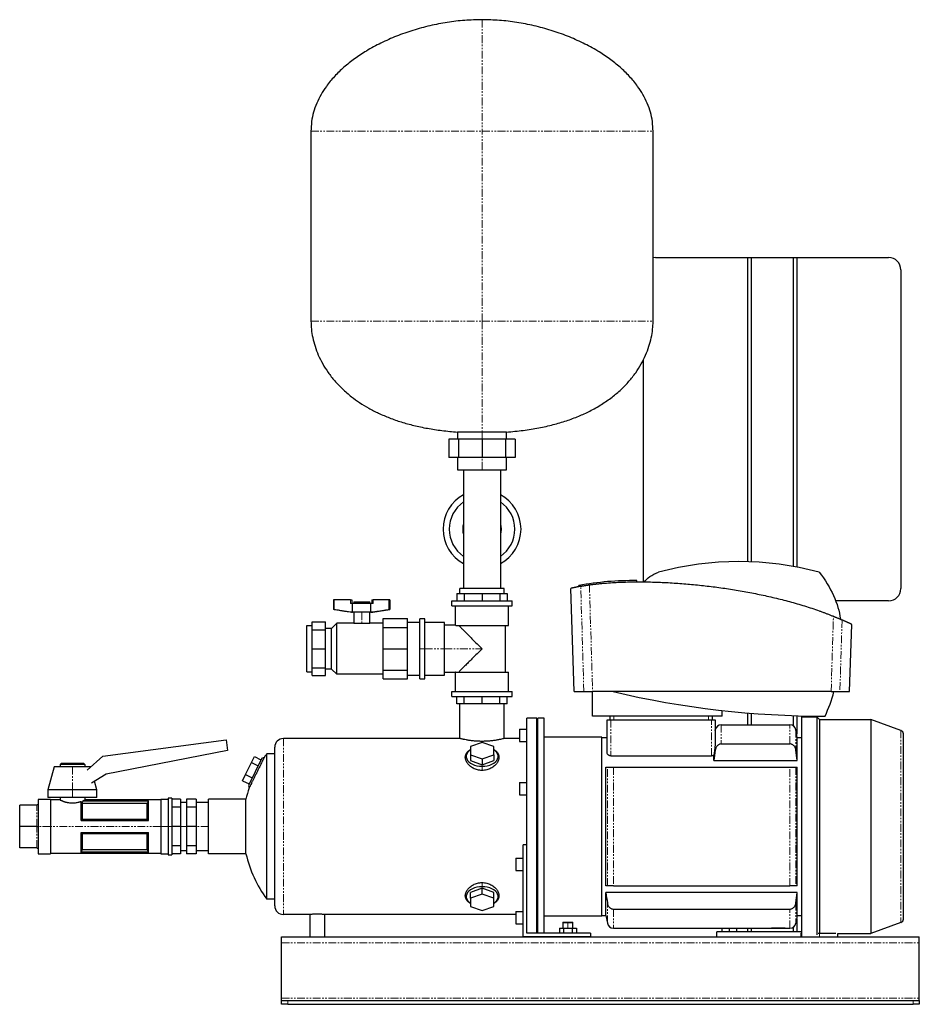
# Model space of a CAD drawing. Header units: millimetres. Extents: x 10 to 1266, y 33 to 836.
# Tile 1 of 2: x 10 to 744, y 33 to 836. Entities that reach past the tile are written whole.
import ezdxf

# ---------------------------------------------------------------- set-up
doc = ezdxf.new("R2010")
doc.units = ezdxf.units.MM
doc.linetypes.add('PHANTOM', pattern=[12.7, 6.35, -1.27, 1.27, -1.27, 1.27, -1.27])

msp = doc.modelspace()

# ---------------------------------------------------------------- linework, layer by layer
at = {"color": 7, "linetype": 'Continuous', "lineweight": 25}
for p, q in [((247.47, 744.61), (247.47, 589.61)), ((526.47, 589.61), (526.47, 744.61)), ((528.57, 641.61), (603.57, 641.61)), ((603.57, 641.61), (603.57, 393.51)), ((603.57, 641.61), (606.57, 641.61)), ((606.57, 641.61), (606.57, 393.41)), ((606.57, 641.61), (640.57, 641.61)), ((640.57, 641.61), (643.57, 641.61)), ((640.57, 641.61), (640.57, 389.75)), ((643.57, 641.61), (643.57, 389.21)), ((643.57, 641.61), (718.57, 641.61)), ((728.57, 631.61), (728.57, 371.61)), ((518.57, 377.12), (518.57, 558.36)), ((366.97, 499.3), (366.97, 493.61)), ((386.97, 499.3), (366.97, 499.3)), ((406.97, 499.3), (386.97, 499.3)), ((406.97, 493.61), (406.97, 499.3)), ((359.91, 493.61), (359.91, 478.61)), ((367.83, 493.61), (359.91, 493.61)), ((367.83, 493.61), (367.83, 478.61)), ((386.97, 493.61), (367.83, 493.61)), ((386.97, 493.61), (386.97, 478.61)), ((406.1, 493.61), (386.97, 493.61)), ((406.1, 493.61), (406.1, 478.61)), ((414.03, 493.61), (406.1, 493.61)), ((414.03, 493.61), (414.03, 478.61)), ((367.83, 478.61), (359.91, 478.61)), ((366.97, 478.61), (366.97, 468.61)), ((386.97, 478.61), (367.83, 478.61)), ((406.1, 478.61), (386.97, 478.61)), ((414.03, 478.61), (406.1, 478.61)), ((406.97, 468.61), (406.97, 478.61)), ((366.97, 468.61), (386.97, 468.61)), ((371.97, 468.61), (371.97, 420.11)), ((386.97, 468.61), (406.97, 468.61)), ((401.97, 468.61), (401.97, 420.11)), ((371.97, 420.11), (371.97, 371.61)), ((401.97, 420.11), (401.97, 371.61)), ((513.21, 377.16), (513.21, 378.16)), ((404.97, 371.61), (368.97, 371.61)), ((368.97, 367.61), (368.97, 371.61)), ((404.97, 367.61), (404.97, 371.61)), ((462.22, 287.61), (459.28, 371.79)), ((465.95, 373.25), (465.95, 374.25)), ((265.96, 362.36), (265.96, 354.7)), ((266.51, 362.36), (265.96, 362.36)), ((266.51, 354.7), (266.51, 362.36)), ((279.76, 362.36), (266.51, 362.36)), ((279.76, 362.36), (280.76, 362.36)), ((280.76, 362.36), (280.76, 359.36)), ((297.09, 362.36), (297.09, 359.36)), ((297.09, 362.36), (298.09, 362.36)), ((311.35, 362.36), (298.09, 362.36)), ((311.35, 354.7), (311.35, 362.36)), ((311.9, 362.36), (311.35, 362.36)), ((311.9, 362.36), (311.9, 354.7)), ((362.49, 357.61), (362.49, 361.61)), ((362.49, 361.61), (411.44, 361.61)), ((366.47, 367.61), (366.47, 361.61)), ((366.47, 367.61), (372.47, 367.61)), ((372.47, 367.61), (372.47, 361.61)), ((372.47, 367.61), (386.97, 367.61)), ((386.97, 367.61), (386.97, 361.61)), ((386.97, 367.61), (401.46, 367.61)), ((401.46, 367.61), (401.46, 361.61)), ((401.46, 367.61), (407.47, 367.61)), ((407.47, 367.61), (407.47, 361.61)), ((411.44, 357.61), (411.44, 361.61)), ((718.57, 361.61), (675.33, 361.61)), ((266.51, 354.7), (265.96, 354.7)), ((279.93, 352.36), (265.96, 354.7)), ((281.45, 359.36), (279.76, 359.36)), ((296.41, 359.36), (281.45, 359.36)), ((281.45, 352.36), (281.45, 359.36)), ((282.43, 360.76), (282.43, 359.36)), ((282.43, 360.76), (288.93, 360.76)), ((288.93, 360.76), (295.43, 360.76)), ((295.43, 359.36), (295.43, 360.76)), ((296.41, 352.36), (296.41, 359.36)), ((298.09, 359.36), (296.41, 359.36)), ((297.93, 352.36), (311.9, 354.7)), ((311.9, 354.7), (311.35, 354.7)), ((362.49, 357.61), (411.44, 357.61)), ((365.41, 341.76), (365.41, 357.61)), ((408.52, 341.61), (408.52, 357.61)), ((281.45, 352.36), (279.93, 352.36)), ((296.41, 352.36), (281.45, 352.36)), ((282.43, 352.36), (282.43, 343.34)), ((295.43, 343.34), (295.43, 352.36)), ((297.93, 352.36), (296.41, 352.36)), ((306.31, 347.16), (326.31, 347.16)), ((306.31, 339.97), (306.31, 347.16)), ((326.31, 339.97), (326.31, 347.16)), ((340.31, 347.11), (336.31, 347.11)), ((336.31, 322.61), (336.31, 347.11)), ((340.31, 322.61), (340.31, 347.11)), ((244.14, 303.64), (244.14, 341.58)), ((244.14, 341.58), (248.38, 341.58)), ((248.38, 344.47), (259.38, 344.47)), ((248.38, 338.07), (248.38, 344.47)), ((248.38, 322.61), (248.38, 338.07)), ((248.38, 338.07), (259.38, 338.07)), ((259.38, 338.07), (259.38, 344.47)), ((264.3, 339.18), (259.38, 339.18)), ((259.38, 322.61), (259.38, 338.07)), ((264.3, 339.18), (268.46, 343.34)), ((264.3, 306.04), (264.3, 339.18)), ((268.46, 301.88), (268.46, 343.34)), ((282.43, 343.34), (268.46, 343.34)), ((282.43, 343.34), (288.93, 343.34)), ((288.93, 343.34), (295.43, 343.34)), ((306.31, 343.34), (295.43, 343.34)), ((306.31, 322.61), (306.31, 339.97)), ((306.31, 339.97), (326.31, 339.97)), ((326.31, 344.16), (336.31, 344.16)), ((326.31, 322.61), (326.31, 339.97)), ((356.31, 344.11), (340.31, 344.11)), ((356.31, 322.61), (356.31, 344.11)), ((365.41, 341.76), (356.31, 341.76)), ((365.55, 341.61), (408.52, 341.61)), ((406.12, 303.61), (406.12, 341.61)), ((686.62, 287.61), (688.53, 342.36)), ((248.38, 307.15), (248.38, 322.61)), ((248.38, 322.61), (259.38, 322.61)), ((259.38, 307.15), (259.38, 322.61)), ((306.31, 322.61), (326.31, 322.61)), ((306.31, 305.25), (306.31, 322.61)), ((326.31, 305.25), (326.31, 322.61)), ((336.31, 298.11), (336.31, 322.61)), ((340.31, 298.11), (340.31, 322.61)), ((356.31, 301.11), (356.31, 322.61)), ((248.38, 307.15), (259.38, 307.15)), ((248.38, 300.75), (248.38, 307.15)), ((259.38, 300.75), (259.38, 307.15)), ((264.3, 306.04), (259.38, 306.04)), ((264.3, 306.04), (268.46, 301.88)), ((306.31, 305.25), (326.31, 305.25)), ((306.31, 298.05), (306.31, 305.25)), ((326.31, 298.05), (326.31, 305.25)), ((244.14, 303.64), (248.38, 303.64)), ((248.38, 300.75), (259.38, 300.75)), ((306.31, 301.88), (268.46, 301.88)), ((306.31, 298.05), (326.31, 298.05)), ((326.31, 301.05), (336.31, 301.05)), ((336.31, 298.11), (340.31, 298.11)), ((340.31, 301.11), (356.31, 301.11)), ((356.31, 303.45), (365.41, 303.45)), ((365.41, 287.61), (365.41, 303.45)), ((365.55, 303.61), (408.52, 303.61)), ((408.52, 287.61), (408.52, 303.61)), ((362.49, 283.61), (362.49, 287.61)), ((362.49, 287.61), (411.44, 287.61)), ((362.49, 283.61), (411.44, 283.61)), ((366.47, 277.61), (366.47, 283.61)), ((372.47, 277.61), (372.47, 283.61)), ((386.97, 277.61), (386.97, 283.61)), ((401.46, 277.61), (401.46, 283.61)), ((407.47, 277.61), (407.47, 283.61)), ((411.44, 283.61), (411.44, 287.61)), ((462.22, 287.61), (470.02, 287.61)), ((477.07, 267.61), (477.16, 287.61)), ((671.68, 287.61), (477.16, 287.61)), ((678.83, 287.61), (686.62, 287.61)), ((372.47, 277.61), (366.47, 277.61)), ((368.97, 249.36), (368.97, 277.61)), ((386.97, 277.61), (372.47, 277.61)), ((401.46, 277.61), (386.97, 277.61)), ((407.47, 277.61), (401.46, 277.61)), ((404.97, 249.36), (404.97, 277.61)), ((431.57, 265.86), (423.57, 265.86)), ((423.57, 149.05), (423.57, 265.86)), ((431.57, 90.61), (431.57, 265.86)), ((437.57, 265.86), (432.57, 265.86)), ((432.57, 90.61), (432.57, 265.86)), ((437.57, 90.61), (437.57, 265.86)), ((582.87, 267.61), (477.07, 267.61)), ((491.57, 264.61), (491.57, 267.61)), ((574.57, 267.61), (574.57, 264.61)), ((582.87, 267.61), (582.87, 272.27)), ((603.57, 270.25), (603.57, 260.61)), ((606.57, 270), (606.57, 260.61)), ((640.57, 268.06), (640.57, 259.91)), ((643.57, 267.96), (643.57, 252.95)), ((647.57, 267.16), (647.57, 88.14)), ((647.57, 267.16), (659.87, 267.16)), ((659.87, 267.16), (659.87, 89.3)), ((662.17, 264.86), (659.87, 267.16)), ((417.57, 256.98), (423.57, 256.98)), ((417.57, 256.98), (417.57, 246.98)), ((432.57, 264.36), (431.57, 264.36)), ((489.07, 237.4), (489.07, 264.61)), ((489.07, 264.61), (492.07, 264.61)), ((492.07, 264.61), (574.07, 264.61)), ((574.07, 264.61), (577.07, 264.61)), ((577.07, 264.61), (577.07, 244.17)), ((582.11, 260.61), (638.02, 260.61)), ((662.17, 264.86), (662.17, 90.99)), ((662.17, 264.86), (704.01, 264.86)), ((704.01, 264.86), (704.01, 90.36)), ((728.59, 255.91), (704.01, 264.86)), ((368.97, 249.36), (224.97, 249.36)), ((417.57, 249.36), (404.97, 249.36)), ((484.57, 250.61), (437.57, 250.61)), ((484.57, 104.61), (484.57, 250.61)), ((484.57, 250.11), (489.07, 250.11)), ((577.07, 255.78), (577.19, 256.48)), ((644.07, 250.11), (642.94, 256.48)), ((644.07, 231.5), (644.07, 250.11)), ((644.07, 250.11), (647.57, 250.11)), ((730.57, 102.13), (730.57, 253.09)), ((77.8, 234.85), (178.27, 248.18)), ((178.27, 248.18), (179.41, 239.6)), ((217.97, 112.86), (217.97, 242.36)), ((387.07, 246.22), (377.57, 242.85)), ((377.57, 242.85), (377.57, 236.09)), ((396.57, 242.85), (387.07, 246.22)), ((396.57, 236.09), (396.57, 242.85)), ((417.57, 246.98), (423.57, 246.98)), ((582.11, 244.97), (638.02, 244.97)), ((65.08, 223.61), (77.8, 234.85)), ((179.41, 239.6), (80.61, 220.39)), ((207.38, 233.44), (196.42, 210.97)), ((198.91, 229.77), (201.32, 234.7)), ((201.32, 234.7), (206.71, 232.07)), ((207.38, 233.44), (209.5, 234.17)), ((211.41, 118.36), (211.41, 236.86)), ((217.3, 236.86), (211.41, 236.86)), ((217.97, 237.09), (217.3, 236.86)), ((377.57, 236.09), (387.07, 232.71)), ((377.57, 236.09), (377.57, 231.36)), ((387.07, 232.71), (396.57, 236.09)), ((396.57, 236.09), (396.57, 231.36)), ((492.07, 235.23), (574.07, 235.23)), ((576.07, 231.5), (576.07, 235.81)), ((37.97, 226.26), (32.97, 207.51)), ((52.97, 226.26), (37.97, 226.26)), ((43.97, 229.26), (42.97, 228.26)), ((42.97, 228.26), (42.97, 226.26)), ((62.97, 228.26), (42.97, 228.26)), ((43.97, 229.26), (61.97, 229.26)), ((67.97, 226.26), (52.97, 226.26)), ((61.97, 229.26), (62.97, 228.26)), ((62.97, 228.26), (62.97, 226.26)), ((67.97, 226.26), (67.97, 226.26)), ((194.11, 219.91), (198.91, 229.77)), ((198.91, 229.77), (204.31, 227.14)), ((377.57, 231.36), (387.07, 227.99)), ((387.07, 232.71), (387.07, 227.99)), ((387.07, 227.99), (396.57, 231.36)), ((488.07, 129.11), (488.07, 226.11)), ((494.11, 226.11), (638.02, 226.11)), ((576.07, 231.5), (644.07, 231.5)), ((644.07, 129.11), (644.07, 226.11)), ((80.61, 220.39), (68.57, 213.02)), ((191.7, 214.98), (194.11, 219.91)), ((194.11, 219.91), (199.5, 217.28)), ((72.97, 207.51), (71.09, 214.56)), ((191.7, 214.98), (197.09, 212.35)), ((196.42, 210.97), (197.06, 209.12)), ((417.57, 213.42), (423.57, 213.42)), ((417.57, 213.42), (417.57, 203.42)), ((32.97, 207.51), (32.97, 201.26)), ((52.97, 207.51), (32.97, 207.51)), ((52.97, 201.26), (32.97, 201.26)), ((42.97, 201.26), (42.97, 199.26)), ((72.97, 207.51), (52.97, 207.51)), ((72.97, 201.26), (52.97, 201.26)), ((62.97, 201.26), (62.97, 199.26)), ((72.97, 201.26), (72.97, 207.51)), ((133.97, 200.76), (130.97, 200.76)), ((130.97, 200.76), (130.97, 177.61)), ((133.97, 200.76), (133.97, 177.61)), ((417.57, 203.42), (423.57, 203.42)), ((9.97, 177.61), (9.97, 195.11)), ((23.97, 195.11), (9.97, 195.11)), ((34.97, 199.76), (24.97, 199.76)), ((24.97, 199.76), (24.97, 177.61)), ((34.97, 199.76), (34.97, 177.61)), ((42.97, 199.26), (34.97, 199.26)), ((59.97, 182.61), (59.97, 198.05)), ((60.9, 196.29), (60.9, 183.69)), ((114.03, 196.3), (60.91, 196.3)), ((61.63, 198.67), (114.97, 198.67)), ((61.63, 198.67), (61.63, 198.61)), ((61.63, 198.61), (114.94, 198.61)), ((124.97, 199.26), (62.97, 199.26)), ((114.03, 183.69), (114.03, 196.3)), ((114.97, 182.61), (114.97, 198.67)), ((130.97, 199.76), (124.97, 199.76)), ((124.97, 199.76), (124.97, 177.61)), ((140.97, 199.85), (133.97, 199.85)), ((140.97, 193.34), (133.97, 193.34)), ((140.97, 199.85), (140.97, 193.34)), ((145.97, 197.08), (140.97, 197.08)), ((140.97, 193.34), (140.97, 177.61)), ((153.97, 199.85), (145.97, 199.85)), ((145.97, 199.85), (145.97, 193.34)), ((153.97, 193.34), (145.97, 193.34)), ((145.97, 193.34), (145.97, 177.61)), ((153.97, 199.85), (153.97, 193.34)), ((163.97, 197.08), (153.97, 197.08)), ((153.97, 193.34), (153.97, 177.61)), ((194.47, 199.86), (163.97, 199.86)), ((163.97, 155.36), (163.97, 199.86)), ((194.47, 155.36), (194.47, 199.86)), ((9.97, 160.11), (9.97, 177.61)), ((23.97, 177.61), (9.97, 177.61)), ((24.97, 177.61), (24.97, 155.46)), ((34.97, 177.61), (34.97, 155.46)), ((59.97, 182.61), (114.97, 182.61)), ((60.9, 183.69), (114.03, 183.69)), ((124.97, 177.61), (124.97, 155.46)), ((130.97, 177.61), (130.97, 154.46)), ((133.97, 177.61), (133.97, 154.46)), ((140.97, 177.61), (133.97, 177.61)), ((140.97, 177.61), (140.97, 161.88)), ((153.97, 177.61), (145.97, 177.61)), ((145.97, 177.61), (145.97, 161.88)), ((153.97, 177.61), (153.97, 161.88)), ((59.97, 172.61), (114.97, 172.61)), ((59.97, 156.54), (59.97, 172.61)), ((60.9, 171.53), (60.9, 158.92)), ((114.03, 171.53), (60.9, 171.53)), ((114.03, 158.92), (114.03, 171.53)), ((114.97, 156.54), (114.97, 172.61)), ((140.97, 161.88), (133.97, 161.88)), ((140.97, 161.88), (140.97, 155.37)), ((153.97, 161.88), (145.97, 161.88)), ((145.97, 161.88), (145.97, 155.37)), ((153.97, 161.88), (153.97, 155.37)), ((423.57, 162.61), (420.57, 162.61)), ((420.57, 87.61), (420.57, 162.61)), ((23.97, 160.11), (9.97, 160.11)), ((24.97, 155.46), (34.97, 155.46)), ((34.97, 155.96), (124.97, 155.96)), ((59.97, 156.54), (114.97, 156.54)), ((114.94, 156.61), (59.99, 156.61)), ((60.9, 158.92), (114.03, 158.92)), ((124.97, 155.46), (130.97, 155.46)), ((130.97, 154.46), (133.97, 154.46)), ((140.97, 155.37), (133.97, 155.37)), ((140.97, 158.13), (145.97, 158.13)), ((153.97, 155.37), (145.97, 155.37)), ((153.97, 158.13), (163.97, 158.13)), ((194.47, 155.36), (163.97, 155.36)), ((414.57, 151.8), (420.57, 151.8)), ((414.57, 151.8), (414.57, 141.8)), ((423.57, 90.61), (423.57, 149.05)), ((414.57, 141.8), (420.57, 141.8)), ((494.11, 129.11), (638.02, 129.11)), ((387.07, 127.23), (377.57, 123.86)), ((377.57, 119.13), (377.57, 123.86)), ((387.07, 122.5), (377.57, 119.13)), ((387.07, 122.5), (387.07, 127.23)), ((396.57, 123.86), (387.07, 127.23)), ((396.57, 119.13), (387.07, 122.5)), ((396.57, 119.13), (396.57, 123.86)), ((644.07, 123.72), (488.07, 123.72)), ((488.07, 105.11), (488.07, 123.72)), ((644.07, 105.11), (644.07, 123.72)), ((217.97, 118.36), (211.41, 118.36)), ((377.57, 119.13), (377.57, 112.37)), ((396.57, 112.37), (396.57, 119.13)), ((246.57, 105.86), (224.97, 105.86)), ((246.57, 105.86), (246.57, 87.61)), ((414.57, 105.86), (258.57, 105.86)), ((258.57, 105.86), (258.57, 87.61)), ((377.57, 112.37), (387.07, 109)), ((387.07, 109), (396.57, 112.37)), ((414.57, 108.24), (420.57, 108.24)), ((414.57, 108.24), (414.57, 98.24)), ((484.57, 104.61), (437.57, 104.61)), ((484.57, 105.11), (488.07, 105.11)), ((488.07, 105.11), (489.19, 98.74)), ((494.11, 110.25), (638.02, 110.25)), ((644.07, 105.11), (642.94, 98.74)), ((644.07, 105.11), (647.57, 105.11)), ((414.57, 98.24), (420.57, 98.24)), ((453.27, 99.61), (452.97, 99.31)), ((452.97, 99.31), (452.97, 94.61)), ((452.97, 99.31), (456.97, 99.31)), ((453.27, 99.61), (456.97, 99.61)), ((456.97, 99.61), (460.67, 99.61)), ((456.97, 99.31), (460.97, 99.31)), ((460.97, 99.31), (460.67, 99.61)), ((460.97, 94.61), (460.97, 99.31)), ((643.57, 102.27), (643.57, 91.61)), ((728.59, 99.31), (704.01, 90.36)), ((475.57, 90.61), (423.57, 90.61)), ((432.57, 90.86), (431.57, 90.86)), ((450.04, 94.61), (450.04, 90.61)), ((450.04, 94.61), (453.5, 94.61)), ((453.5, 94.61), (453.5, 90.61)), ((453.5, 94.61), (460.43, 94.61)), ((460.43, 94.61), (460.43, 90.61)), ((460.43, 94.61), (463.89, 94.61)), ((463.89, 94.61), (463.89, 90.61)), ((475.57, 90.61), (475.57, 87.61)), ((494.11, 94.61), (623.07, 94.61)), ((578.57, 87.61), (578.57, 91.61)), ((647.57, 91.61), (578.57, 91.61)), ((582.57, 94.61), (582.57, 91.61)), ((588.57, 94.61), (588.57, 91.61)), ((594.57, 94.61), (594.57, 91.61)), ((603.57, 94.61), (603.57, 91.61)), ((606.57, 94.61), (606.57, 91.61)), ((623.07, 94.61), (634.07, 94.61)), ((634.07, 94.61), (638.02, 94.61)), ((640.57, 95.31), (640.57, 91.61)), ((647.07, 90.61), (647.07, 87.61)), ((647.07, 90.61), (647.57, 90.61)), ((661.14, 90.61), (662.07, 90.61)), ((662.07, 90.61), (675.54, 90.61)), ((677.07, 87.61), (677.07, 90.36)), ((677.07, 90.36), (704.01, 90.36)), ((223.57, 87.61), (743.57, 87.61)), ((223.57, 82.61), (223.57, 87.61)), ((223.57, 37.61), (223.57, 82.61)), ((475.57, 87.61), (420.57, 87.61)), ((743.57, 82.61), (743.57, 87.61)), ((743.57, 37.61), (743.57, 82.61)), ((223.57, 35.61), (223.57, 37.61)), ((223.57, 32.61), (223.57, 35.61)), ((223.57, 35.61), (228.57, 35.61)), ((228.57, 32.61), (223.57, 32.61)), ((228.57, 35.61), (738.57, 35.61)), ((228.57, 32.61), (738.57, 32.61)), ((738.57, 35.61), (743.57, 35.61)), ((743.57, 32.61), (738.57, 32.61)), ((743.57, 35.61), (743.57, 37.61)), ((743.57, 35.61), (743.57, 32.61))]:
    msp.add_line(p, q, dxfattribs=at)
at = {"color": 8, "linetype": 'PHANTOM', "lineweight": 18}
for p, q in [((247.47, 744.61), (386.97, 744.61)), ((386.97, 744.61), (526.47, 744.61)), ((386.97, 589.61), (386.97, 744.61)), ((247.47, 589.61), (386.97, 589.61)), ((386.97, 589.61), (526.47, 589.61)), ((386.97, 493.61), (386.97, 499.3)), ((386.97, 468.61), (386.97, 478.61)), ((513.32, 377.16), (513.32, 378.16)), ((279.76, 359.36), (279.76, 362.36)), ((298.09, 362.36), (298.09, 359.36)), ((288.93, 360.76), (288.93, 359.36)), ((288.93, 352.36), (288.93, 343.34)), ((336.31, 322.61), (340.31, 322.61)), ((340.31, 322.61), (356.31, 322.61)), ((356.31, 322.61), (386.97, 322.61)), ((494.57, 267.61), (494.57, 264.61)), ((571.57, 264.61), (571.57, 267.61)), ((492.07, 264.61), (492.07, 235.23)), ((574.07, 235.23), (574.07, 264.61)), ((582.11, 260.61), (582.11, 244.97)), ((638.02, 244.97), (638.02, 260.61)), ((224.97, 249.36), (224.97, 105.86)), ((642.94, 256.48), (642.94, 239.8)), ((728.59, 255.91), (728.59, 99.31)), ((52.97, 226.26), (52.97, 207.51)), ((387.07, 226.74), (387.07, 223.33)), ((489.19, 129.11), (489.19, 226.11)), ((494.11, 226.11), (494.11, 129.11)), ((638.02, 129.11), (638.02, 226.11)), ((642.94, 226.11), (642.94, 129.11)), ((52.97, 207.51), (52.97, 201.26)), ((23.97, 177.61), (23.97, 195.11)), ((23.97, 160.11), (23.97, 177.61)), ((34.97, 177.61), (24.97, 177.61)), ((124.97, 177.61), (34.97, 177.61)), ((130.97, 177.61), (124.97, 177.61)), ((133.97, 177.61), (130.97, 177.61)), ((145.97, 177.61), (140.97, 177.61)), ((163.97, 177.61), (153.97, 177.61)), ((387.07, 128.48), (387.07, 131.89)), ((489.19, 98.74), (489.19, 115.42)), ((642.94, 115.42), (642.94, 98.74)), ((494.11, 110.25), (494.11, 94.61)), ((638.02, 94.61), (638.02, 110.25)), ((456.97, 99.61), (456.97, 99.31)), ((456.97, 94.61), (456.97, 99.31)), ((662.07, 90.61), (662.07, 90.89)), ((662.07, 87.61), (662.07, 90.61)), ((223.57, 82.61), (743.57, 82.61)), ((223.57, 37.61), (743.57, 37.61)), ((228.57, 35.61), (228.57, 32.61)), ((738.57, 32.61), (738.57, 35.61))]:
    msp.add_line(p, q, dxfattribs=at)
at = {"color": 7, "linetype": 'Continuous', "lineweight": 25, "flags": 128}
for points in [[(528.57, 641.61), (526.62, 641.42), (526.47, 641.39)], [(371.47, 420.11), (371.66, 422.53), (371.97, 424.01)], [(371.97, 416.2), (371.66, 417.68), (371.47, 420.11)], [(401.97, 424.01), (402.28, 422.53), (402.47, 420.11)], [(402.47, 420.11), (402.28, 417.68), (401.97, 416.2)], [(377.57, 240.25), (377.5, 240.16), (376.18, 239.12), (375.16, 237.96), (374.46, 236.71), (374.11, 235.4), (374.11, 234.08), (374.46, 232.78), (375.16, 231.53), (376.18, 230.36), (377.5, 229.32), (379.08, 228.42), (380.88, 227.7), (382.85, 227.17), (384.93, 226.85), (387.07, 226.74)], [(387.07, 226.74), (389.21, 226.85), (391.29, 227.17), (393.25, 227.7), (395.05, 228.42), (396.63, 229.32), (397.95, 230.36), (398.97, 231.53), (399.67, 232.78), (400.02, 234.08), (400.02, 235.4), (399.67, 236.71), (398.97, 237.96), (397.95, 239.12), (396.63, 240.16), (396.57, 240.25)], [(114.94, 198.61), (114.95, 198.65), (114.97, 198.67)], [(59.99, 156.61), (59.98, 156.57), (59.97, 156.54)], [(114.97, 156.54), (114.95, 156.58), (114.94, 156.61)], [(387.07, 128.48), (384.93, 128.37), (382.85, 128.05), (380.88, 127.52), (379.08, 126.79), (377.5, 125.9), (376.18, 124.86), (375.16, 123.69), (374.46, 122.44), (374.11, 121.14), (374.11, 119.82), (374.46, 118.51), (375.16, 117.26), (376.18, 116.1), (377.5, 115.06), (377.57, 114.97)], [(396.57, 114.97), (396.63, 115.06), (397.95, 116.1), (398.97, 117.26), (399.67, 118.51), (400.02, 119.82), (400.02, 121.14), (399.67, 122.44), (398.97, 123.69), (397.95, 124.86), (396.63, 125.9), (395.05, 126.79), (393.25, 127.52), (391.29, 128.05), (389.21, 128.37), (387.07, 128.48)]]:
    msp.add_lwpolyline(points, dxfattribs=at)
at = {"color": 8, "linetype": 'PHANTOM', "lineweight": 18, "flags": 128}
for points in [[(470.02, 287.61), (468.59, 335.73), (467.48, 373.54)], [(474.53, 374.69), (476, 325.93), (477.16, 287.61)], [(671.68, 287.61), (672.72, 322.04), (673.54, 349.08)], [(680.56, 346.09), (679.59, 313.34), (678.83, 287.61)], [(577.19, 239.8), (577.19, 243.2), (577.19, 246.24), (577.19, 248.91), (577.19, 251.2), (577.19, 253.09), (577.19, 254.56), (577.19, 255.63), (577.19, 256.26), (577.19, 256.48)]]:
    msp.add_lwpolyline(points, dxfattribs=at)
at = {"color": 7, "linetype": 'Continuous', "lineweight": 25}
for centre, radius, start, end in [((718.57, 631.61), 10, 0, 90), ((386.97, 420.11), 31.8, 118.14458, 180), ((386.97, 420.11), 26.8, 124.03516, 180), ((386.97, 420.11), 31.8, 0, 61.85542), ((386.97, 420.11), 26.8, 0, 55.96484), ((386.97, 420.11), 31.8, 180, 241.85542), ((386.97, 420.11), 26.8, 180, 235.96484), ((386.97, 420.11), 26.8, 304.03516, 0), ((386.97, 420.11), 31.8, 298.14458, 0), ((596.43, 139.1), 254.51, 75.09772, 104.90228), ((510.38, 124.47), 253.7, 89.38815, 100.08803), ((718.57, 371.61), 10, 270, 0), ((666.67, 1024.2), 756.59, 256.79664, 270), ((559.58, 317.84), 118.28, 334.87122, 345.19278), ((582.11, 255.61), 5, 90, 170), ((638.02, 255.61), 5, 10, 90), ((224.97, 242.36), 7, 90, 180), ((727.57, 253.09), 3, 0, 70), ((291.97, 177.61), 100, 143.66538, 145.55283), ((291.97, 177.61), 100, 161.63195, 167.14409), ((291.97, 177.61), 100, 192.85591, 216.33462), ((224.97, 112.86), 7, 180, 270), ((494.11, 99.61), 5, 190, 270), ((638.02, 99.61), 5, 270, 350), ((727.57, 102.13), 3, 290, 0)]:
    msp.add_arc(centre, radius, start, end, dxfattribs=at)
for points, knots in [([(386.97, 835.61), (382.25, 835.5), (372.76, 835.27), (358.56, 833.51), (344.47, 830.79), (330.66, 827.05), (317.3, 822.35), (304.58, 816.75), (293.14, 810.54), (283.05, 803.9), (274.31, 796.98), (266.57, 789.49), (260.36, 781.98), (255.58, 774.61), (252.04, 767.51), (249.45, 760.12), (247.78, 752.46), (247.57, 747.24), (247.47, 744.61)], [0, 0, 0, 0, 0.077758, 0.156431, 0.235453, 0.314225, 0.392144, 0.468629, 0.543151, 0.606406, 0.667613, 0.726675, 0.78365, 0.827907, 0.87124, 0.914018, 0.956734, 1, 1, 1, 1]), ([(526.47, 744.61), (526.36, 747.24), (526.15, 752.46), (524.48, 760.12), (521.89, 767.51), (518.35, 774.61), (513.57, 781.98), (507.36, 789.49), (499.62, 796.98), (490.88, 803.9), (480.79, 810.54), (469.35, 816.75), (456.63, 822.35), (443.27, 827.05), (429.46, 830.79), (415.37, 833.51), (401.17, 835.27), (391.68, 835.5), (386.97, 835.61)], [0, 0, 0, 0, 0.043266, 0.085982, 0.12876, 0.172093, 0.21635, 0.273325, 0.332387, 0.393594, 0.456849, 0.531371, 0.607856, 0.685775, 0.764547, 0.843569, 0.922242, 1, 1, 1, 1]), ([(247.47, 589.61), (247.54, 587.44), (247.68, 582.97), (248.83, 576.16), (250.7, 569.12), (253.41, 561.97), (256.99, 554.82), (261.45, 547.76), (266.83, 540.88), (273.19, 534.22), (280.06, 528.33), (287.26, 523.16), (294.65, 518.66), (302.78, 514.5), (311.66, 510.72), (321.26, 507.39), (331.58, 504.54), (342.64, 502.21), (354.52, 500.37), (362.73, 499.67), (366.97, 499.3)], [0, 0, 0, 0, 0.039555, 0.081422, 0.125557, 0.17196, 0.2207, 0.27098, 0.323857, 0.379618, 0.438622, 0.488458, 0.540897, 0.596213, 0.654698, 0.716662, 0.781214, 0.849742, 0.922564, 1, 1, 1, 1]), ([(406.97, 499.3), (411.53, 499.7), (420.36, 500.47), (433.08, 502.53), (444.85, 505.15), (455.71, 508.35), (465.67, 512.07), (475.26, 516.47), (484.39, 521.62), (492.92, 527.55), (500.38, 533.88), (506.84, 540.57), (512.33, 547.53), (516.88, 554.69), (520.49, 561.9), (523.22, 569.08), (525.1, 576.12), (526.25, 582.95), (526.4, 587.43), (526.47, 589.61)], [0, 0, 0, 0, 0.08342, 0.161488, 0.234609, 0.303181, 0.367595, 0.428228, 0.495317, 0.558205, 0.617391, 0.673312, 0.727386, 0.778747, 0.827619, 0.874143, 0.918387, 0.960355, 1, 1, 1, 1]), ([(467.48, 373.54), (467.34, 373.52), (467.07, 373.47), (466.68, 373.39), (466.31, 373.32), (465.95, 373.25), (465.62, 373.18), (465.29, 373.12), (464.98, 373.05), (464.69, 372.99), (464.41, 372.93), (464.14, 372.88), (463.7, 372.78), (463.13, 372.66), (462.46, 372.51), (461.86, 372.37), (461.37, 372.26), (460.97, 372.17), (460.65, 372.1), (460.36, 372.04), (460.11, 371.98), (459.89, 371.93), (459.7, 371.89), (459.55, 371.85), (459.43, 371.83), (459.35, 371.81), (459.29, 371.8), (459.29, 371.79), (459.28, 371.79)], [0, 0, 0, 0, 0.025276, 0.050065, 0.074367, 0.098182, 0.12151, 0.144351, 0.166705, 0.188572, 0.209952, 0.230845, 0.251252, 0.317268, 0.376332, 0.43877, 0.501172, 0.546566, 0.591951, 0.637326, 0.682691, 0.728047, 0.773394, 0.818731, 0.864061, 0.909382, 0.954695, 1, 1, 1, 1]), ([(467.48, 373.54), (467.5, 373.55), (467.55, 373.56), (467.62, 373.57), (467.71, 373.59), (467.8, 373.6), (467.91, 373.62), (468.02, 373.64), (468.14, 373.66), (468.27, 373.69), (468.56, 373.74), (469.09, 373.83), (469.95, 373.98), (470.94, 374.15), (471.83, 374.29), (472.53, 374.4), (473.01, 374.47), (473.51, 374.55), (474.01, 374.62), (474.36, 374.67), (474.53, 374.69)], [0, 0, 0, 0, 0.027694, 0.055338, 0.082958, 0.110581, 0.138231, 0.165937, 0.193724, 0.221621, 0.249653, 0.374136, 0.499567, 0.624291, 0.749617, 0.799806, 0.849782, 0.899702, 0.949722, 1, 1, 1, 1]), ([(474.53, 374.69), (474.94, 374.75), (475.72, 374.86), (476.85, 375.01), (477.92, 375.14), (478.91, 375.26), (479.83, 375.37), (481.47, 375.56), (483.81, 375.8), (487.99, 376.18), (493.12, 376.55), (499.37, 376.87), (505.57, 377.07), (513.93, 377.2), (524.45, 377.1), (537.16, 376.63), (549.92, 375.81), (562.67, 374.67), (575.39, 373.21), (588.06, 371.44), (600.63, 369.36), (613.16, 366.95), (625.54, 364.2), (637.86, 361.07), (647.95, 358.14), (655.98, 355.57), (660.69, 353.95), (664.2, 352.69), (666.51, 351.84), (668.84, 350.95), (671.19, 350.03), (672.75, 349.4), (673.54, 349.08)], [0, 0, 0, 0, 0.006174, 0.011986, 0.017423, 0.022471, 0.02712, 0.031359, 0.04753, 0.062601, 0.094613, 0.124878, 0.15633, 0.187049, 0.249261, 0.312054, 0.374333, 0.436921, 0.499546, 0.561674, 0.624175, 0.686276, 0.749135, 0.811169, 0.874664, 0.905659, 0.937294, 0.949501, 0.96188, 0.974428, 0.987136, 1, 1, 1, 1]), ([(266.51, 354.7), (267.87, 354.48), (270.36, 354.07), (273.37, 353.59), (275.49, 353.25), (277.31, 352.97), (279.27, 352.67), (280.77, 352.46), (281.45, 352.36)], [0, 0, 0, 0, 0.273278, 0.500031, 0.605399, 0.700028, 0.863805, 1, 1, 1, 1]), ([(296.41, 352.36), (296.83, 352.42), (297.73, 352.55), (299.15, 352.76), (300.66, 352.99), (302.26, 353.24), (304.45, 353.58), (307.5, 354.07), (309.99, 354.48), (311.35, 354.7)], [0, 0, 0, 0, 0.084017, 0.179253, 0.285709, 0.386788, 0.499991, 0.726711, 1, 1, 1, 1]), ([(673.54, 349.08), (673.65, 349.04), (673.86, 348.95), (674.17, 348.83), (674.48, 348.7), (674.78, 348.57), (675.08, 348.45), (675.37, 348.33), (675.66, 348.21), (676.24, 347.97), (677.06, 347.62), (678.05, 347.19), (678.92, 346.82), (679.5, 346.56), (679.86, 346.4), (680.08, 346.3), (680.27, 346.22), (680.43, 346.15), (680.52, 346.11), (680.56, 346.09)], [0, 0, 0, 0, 0.031473, 0.06282, 0.094071, 0.125258, 0.156414, 0.187569, 0.218757, 0.250007, 0.375737, 0.500313, 0.626202, 0.750571, 0.801046, 0.851055, 0.900768, 0.950359, 1, 1, 1, 1]), ([(688.53, 342.36), (688.53, 342.36), (688.53, 342.36), (688.52, 342.37), (688.49, 342.38), (688.46, 342.39), (688.42, 342.41), (688.37, 342.43), (688.31, 342.46), (688.25, 342.5), (688.17, 342.53), (688.08, 342.57), (687.99, 342.62), (687.88, 342.67), (687.77, 342.72), (687.65, 342.78), (687.52, 342.85), (687.37, 342.91), (687.23, 342.98), (687.07, 343.06), (686.9, 343.14), (686.72, 343.23), (686.49, 343.34), (686.18, 343.49), (685.78, 343.68), (685.36, 343.88), (684.89, 344.1), (684.39, 344.34), (683.85, 344.59), (683.27, 344.86), (682.66, 345.14), (682, 345.44), (681.3, 345.76), (680.81, 345.98), (680.56, 346.09)], [0, 0, 0, 0, 0.0237481, 0.0474984, 0.0712509, 0.0950058, 0.1187633, 0.1425235, 0.1662865, 0.1900526, 0.2138218, 0.2375943, 0.2613702, 0.2851498, 0.308933, 0.3327202, 0.3565114, 0.3803068, 0.4041066, 0.4279108, 0.4517196, 0.4755333, 0.4993518, 0.5425962, 0.5862919, 0.6304399, 0.6750409, 0.7200958, 0.7656054, 0.8115704, 0.8579917, 0.9048699, 0.9522057, 1, 1, 1, 1]), ([(365.41, 341.76), (365.41, 341.76), (365.41, 341.76), (365.42, 341.75), (365.44, 341.74), (365.45, 341.72), (365.48, 341.69), (365.51, 341.65), (365.54, 341.62), (365.55, 341.61)], [0, 0, 0, 0, 0.142457, 0.284969, 0.427584, 0.570347, 0.713307, 0.856509, 1, 1, 1, 1]), ([(367.97, 341.61), (368.1, 341.48), (368.33, 341.25), (368.98, 340.6), (369.41, 340.17), (370.47, 339.1), (371.11, 338.46), (372.58, 337), (373.41, 336.17), (375.22, 334.36), (376.2, 333.38), (378.25, 331.32), (379.33, 330.25), (381.51, 328.06), (382.62, 326.95), (384.82, 324.75), (385.91, 323.66), (386.97, 322.61)], [0, 0, 0, 0, 0.125, 0.125, 0.25, 0.25, 0.375, 0.375, 0.5, 0.5, 0.625, 0.625, 0.75, 0.75, 0.875, 0.875, 1, 1, 1, 1]), ([(386.97, 322.61), (385.91, 321.56), (384.82, 320.47), (382.62, 318.27), (381.51, 317.16), (379.33, 314.97), (378.25, 313.89), (376.2, 311.84), (375.22, 310.86), (373.41, 309.05), (372.58, 308.22), (371.11, 306.75), (370.47, 306.12), (369.41, 305.05), (368.98, 304.62), (368.33, 303.97), (368.1, 303.74), (367.97, 303.61)], [0, 0, 0, 0, 0.125, 0.125, 0.25, 0.25, 0.375, 0.375, 0.5, 0.5, 0.625, 0.625, 0.75, 0.75, 0.875, 0.875, 1, 1, 1, 1]), ([(365.55, 303.61), (365.54, 303.6), (365.51, 303.57), (365.48, 303.53), (365.45, 303.5), (365.44, 303.48), (365.42, 303.47), (365.41, 303.46), (365.41, 303.46), (365.41, 303.45)], [0, 0, 0, 0, 0.143491, 0.286693, 0.429653, 0.572416, 0.715031, 0.857543, 1, 1, 1, 1]), ([(470.02, 287.61), (470.04, 287.61), (470.09, 287.61), (470.17, 287.61), (470.27, 287.61), (470.37, 287.61), (470.49, 287.61), (470.61, 287.61), (470.75, 287.61), (470.89, 287.61), (471.05, 287.61), (471.21, 287.61), (471.37, 287.61), (471.55, 287.61), (471.73, 287.61), (471.92, 287.61), (472.12, 287.61), (472.32, 287.61), (472.59, 287.61), (472.94, 287.61), (473.38, 287.61), (473.85, 287.61), (474.35, 287.61), (474.87, 287.61), (475.42, 287.61), (475.98, 287.61), (476.56, 287.61), (476.96, 287.61), (477.16, 287.61)], [0, 0, 0, 0, 0.03015, 0.060299, 0.090428, 0.120517, 0.150547, 0.180497, 0.21035, 0.240085, 0.269685, 0.29913, 0.328404, 0.35749, 0.38637, 0.415028, 0.44345, 0.47162, 0.499526, 0.552557, 0.606494, 0.661235, 0.71667, 0.772684, 0.829154, 0.885951, 0.942944, 1, 1, 1, 1]), ([(671.68, 287.61), (671.79, 287.61), (672, 287.61), (672.31, 287.61), (672.62, 287.61), (672.93, 287.61), (673.23, 287.61), (673.52, 287.61), (673.81, 287.61), (674.1, 287.61), (674.37, 287.61), (674.64, 287.61), (674.91, 287.61), (675.16, 287.61), (675.41, 287.61), (675.65, 287.61), (675.88, 287.61), (676.1, 287.61), (676.38, 287.61), (676.7, 287.61), (677.07, 287.61), (677.42, 287.61), (677.73, 287.61), (678.02, 287.61), (678.28, 287.61), (678.5, 287.61), (678.69, 287.61), (678.78, 287.61), (678.83, 287.61)], [0, 0, 0, 0, 0.03015, 0.060299, 0.090428, 0.120517, 0.150546, 0.180497, 0.21035, 0.240085, 0.269685, 0.29913, 0.328404, 0.35749, 0.38637, 0.415028, 0.44345, 0.47162, 0.499526, 0.552557, 0.606494, 0.661234, 0.71667, 0.772684, 0.829154, 0.885951, 0.942944, 1, 1, 1, 1]), ([(404.97, 249.36), (404.97, 249.36), (404.85, 249.33), (404.5, 249.24), (404.36, 249.21), (404.02, 249.13), (403.81, 249.08), (403.13, 248.92), (402.58, 248.8), (401.6, 248.59), (401.25, 248.52), (400.5, 248.37), (400.1, 248.3), (398.86, 248.07), (397.96, 247.92), (396.49, 247.71), (395.98, 247.65), (394.94, 247.52), (394.41, 247.46), (393.33, 247.35), (392.78, 247.31), (391.65, 247.22), (391.07, 247.18), (389.32, 247.1), (388.15, 247.07), (386.38, 247.07), (385.79, 247.07), (384.6, 247.1), (384.02, 247.13), (382.28, 247.21), (381.16, 247.3), (379.52, 247.46), (378.98, 247.52), (377.94, 247.65), (377.44, 247.71), (376.47, 247.85), (376, 247.92), (375.09, 248.07), (374.65, 248.15), (373.4, 248.37), (372.66, 248.52), (371.68, 248.73), (371.38, 248.79), (370.82, 248.92), (370.57, 248.97), (369.89, 249.13), (369.55, 249.22), (369.2, 249.3), (369.11, 249.32), (369, 249.35), (368.97, 249.36), (368.97, 249.36)], [0, 0, 0, 0, 0.0625, 0.0625, 0.09375, 0.09375, 0.125, 0.125, 0.1875, 0.1875, 0.21875, 0.21875, 0.25, 0.25, 0.3125, 0.3125, 0.34375, 0.34375, 0.375, 0.375, 0.40625, 0.40625, 0.4375, 0.4375, 0.5, 0.5, 0.53125, 0.53125, 0.5625, 0.5625, 0.625, 0.625, 0.65625, 0.65625, 0.6875, 0.6875, 0.71875, 0.71875, 0.75, 0.75, 0.8125, 0.8125, 0.84375, 0.84375, 0.875, 0.875, 0.9375, 0.9375, 0.96875, 0.96875, 1, 1, 1, 1]), ([(577.07, 244.17), (577.07, 244.12), (577.06, 244.05), (577.05, 243.92), (577.05, 243.84), (577.03, 243.61), (577.01, 243.45), (576.96, 242.95), (576.92, 242.6), (576.8, 241.56), (576.71, 240.85), (576.53, 239.42), (576.44, 238.7), (576.25, 237.26), (576.16, 236.53), (576.07, 235.81)], [0, 0, 0, 0, 0.03125, 0.03125, 0.0625, 0.0625, 0.125, 0.125, 0.25, 0.25, 0.5, 0.5, 0.75, 0.75, 1, 1, 1, 1]), ([(582.11, 244.97), (581.79, 244.97), (581.47, 244.93), (580.84, 244.77), (580.53, 244.66), (579.95, 244.37), (579.68, 244.2), (579.17, 243.79), (578.93, 243.57), (578.51, 243.08), (578.31, 242.81), (577.98, 242.26), (577.83, 241.97), (577.58, 241.38), (577.47, 241.07), (577.3, 240.44), (577.23, 240.13), (577.19, 239.8)], [0, 0, 0, 0, 0.125, 0.125, 0.25, 0.25, 0.375, 0.375, 0.5, 0.5, 0.625, 0.625, 0.75, 0.75, 0.875, 0.875, 1, 1, 1, 1]), ([(642.94, 239.8), (642.85, 240.45), (642.69, 241.07), (642.31, 241.96), (642.16, 242.25), (641.82, 242.81), (641.63, 243.07), (641.21, 243.56), (640.97, 243.79), (640.46, 244.19), (640.19, 244.37), (639.76, 244.58), (639.61, 244.65), (639.3, 244.76), (639.15, 244.81), (638.67, 244.92), (638.35, 244.97), (638.02, 244.97)], [0, 0, 0, 0, 0.25, 0.25, 0.375, 0.375, 0.5, 0.5, 0.625, 0.625, 0.75, 0.75, 0.8125, 0.8125, 0.875, 0.875, 1, 1, 1, 1]), ([(209.5, 234.17), (209.5, 234.17), (209.49, 234.15), (209.45, 234.07), (209.42, 234.01), (209.34, 233.85), (209.29, 233.75), (209.18, 233.52), (209.11, 233.38), (208.87, 232.9), (208.68, 232.52), (208.34, 231.84), (208.22, 231.59), (207.96, 231.07), (207.82, 230.79), (207.39, 229.93), (207.08, 229.3), (206.57, 228.27), (206.39, 227.92), (206.03, 227.19), (205.85, 226.82), (205.29, 225.69), (204.9, 224.91), (204.3, 223.69), (204.1, 223.29), (203.69, 222.47), (203.49, 222.07), (203.08, 221.25), (202.88, 220.84), (202.48, 220.02), (202.27, 219.61), (201.67, 218.4), (201.28, 217.62), (200.53, 216.11), (200.17, 215.38), (199.66, 214.35), (199.5, 214.02), (199.18, 213.39), (199.03, 213.08), (198.59, 212.21), (198.34, 211.69), (198, 211), (197.89, 210.79), (197.7, 210.4), (197.61, 210.23), (197.38, 209.76), (197.26, 209.52), (197.1, 209.2), (197.06, 209.12), (197.06, 209.12)], [0, 0, 0, 0, 0.03125, 0.03125, 0.0625, 0.0625, 0.09375, 0.09375, 0.125, 0.125, 0.1875, 0.1875, 0.21875, 0.21875, 0.25, 0.25, 0.3125, 0.3125, 0.34375, 0.34375, 0.375, 0.375, 0.4375, 0.4375, 0.46875, 0.46875, 0.5, 0.5, 0.53125, 0.53125, 0.5625, 0.5625, 0.625, 0.625, 0.6875, 0.6875, 0.71875, 0.71875, 0.75, 0.75, 0.8125, 0.8125, 0.84375, 0.84375, 0.875, 0.875, 0.9375, 0.9375, 1, 1, 1, 1]), ([(217.97, 236.66), (217.76, 236.73), (217.59, 236.78), (217.36, 236.84), (217.3, 236.86), (217.3, 236.86)], [0, 0, 0, 0, 0.5, 0.5, 1, 1, 1, 1]), ([(387.07, 223.33), (385.79, 223.42), (383.23, 223.61), (379.78, 225.02), (376.96, 226.97), (374.88, 229.29), (373.6, 231.75), (373.17, 234.19), (373.6, 236.47), (374.93, 238.44), (376.3, 239.71), (377.41, 240.18), (377.57, 240.25)], [0, 0, 0, 0, 0.108911, 0.218176, 0.327495, 0.436616, 0.545731, 0.655018, 0.764074, 0.872878, 0.982049, 1, 1, 1, 1]), ([(396.57, 240.25), (396.73, 240.18), (397.85, 239.7), (399.22, 238.42), (400.54, 236.45), (400.96, 234.16), (400.53, 231.73), (399.24, 229.27), (397.16, 226.96), (394.34, 225.02), (390.9, 223.61), (388.34, 223.42), (387.07, 223.33)], [0, 0, 0, 0, 0.018864, 0.128151, 0.237207, 0.346049, 0.455226, 0.564256, 0.672882, 0.781862, 0.890926, 1, 1, 1, 1]), ([(492.07, 235.23), (491.84, 235.23), (491.63, 235.25), (491.21, 235.32), (491, 235.37), (490.62, 235.51), (490.44, 235.59), (490.12, 235.77), (489.97, 235.86), (489.71, 236.08), (489.6, 236.19), (489.41, 236.42), (489.33, 236.54), (489.13, 236.9), (489.07, 237.15), (489.07, 237.4)], [0, 0, 0, 0, 0.125, 0.125, 0.25, 0.25, 0.375, 0.375, 0.5, 0.5, 0.625, 0.625, 0.75, 0.75, 1, 1, 1, 1]), ([(576.07, 235.81), (575.94, 235.72), (575.8, 235.64), (575.5, 235.5), (575.34, 235.44), (575, 235.34), (574.82, 235.3), (574.45, 235.25), (574.26, 235.23), (574.07, 235.23)], [0, 0, 0, 0, 0.25, 0.25, 0.5, 0.5, 0.75, 0.75, 1, 1, 1, 1]), ([(489.19, 226.11), (489.28, 226.11), (489.45, 226.11), (489.82, 226.11), (489.97, 226.11), (490.31, 226.11), (490.5, 226.11), (490.92, 226.11), (491.16, 226.11), (491.67, 226.11), (491.94, 226.11), (492.38, 226.11), (492.53, 226.11), (492.83, 226.11), (492.99, 226.11), (493.46, 226.11), (493.79, 226.11), (494.11, 226.11)], [0, 0, 0, 0, 0.25, 0.25, 0.375, 0.375, 0.5, 0.5, 0.625, 0.625, 0.75, 0.75, 0.8125, 0.8125, 0.875, 0.875, 1, 1, 1, 1]), ([(638.02, 226.11), (638.35, 226.11), (638.67, 226.11), (639.29, 226.11), (639.6, 226.11), (640.18, 226.11), (640.45, 226.11), (640.97, 226.11), (641.2, 226.11), (641.62, 226.11), (641.82, 226.11), (642.16, 226.11), (642.3, 226.11), (642.56, 226.11), (642.66, 226.11), (642.83, 226.11), (642.9, 226.11), (642.94, 226.11)], [0, 0, 0, 0, 0.125, 0.125, 0.25, 0.25, 0.375, 0.375, 0.5, 0.5, 0.625, 0.625, 0.75, 0.75, 0.875, 0.875, 1, 1, 1, 1]), ([(24.97, 196.11), (24.97, 195.99), (24.94, 195.86), (24.85, 195.62), (24.77, 195.5), (24.58, 195.3), (24.46, 195.23), (24.21, 195.13), (24.08, 195.11), (23.97, 195.11)], [0, 0, 0, 0, 0.25, 0.25, 0.5, 0.5, 0.75, 0.75, 1, 1, 1, 1]), ([(42.97, 199.26), (42.97, 199.26), (42.97, 199.26), (42.98, 199.25), (43, 199.24), (43.03, 199.23), (43.07, 199.21), (43.12, 199.19), (43.18, 199.16), (43.24, 199.13), (43.32, 199.1), (43.5, 199.02), (43.89, 198.84), (44.48, 198.6), (45.06, 198.37), (45.53, 198.2), (46.04, 198.02), (46.67, 197.81), (47.41, 197.59), (48.24, 197.38), (49.25, 197.16), (50.46, 196.96), (51.92, 196.82), (53.39, 196.8), (54.85, 196.89), (56.28, 197.08), (57.39, 197.31), (58.25, 197.52), (58.81, 197.68), (59.39, 197.86), (59.75, 197.98), (59.97, 198.05)], [0, 0, 0, 0, 0.012172, 0.02441, 0.036716, 0.049094, 0.061544, 0.074069, 0.08667, 0.099351, 0.112113, 0.124958, 0.184027, 0.249948, 0.278925, 0.312673, 0.34383, 0.375003, 0.421247, 0.462878, 0.499909, 0.564614, 0.624766, 0.686851, 0.749672, 0.809034, 0.874776, 0.904092, 0.937246, 0.96139, 1, 1, 1, 1]), ([(59.97, 198.05), (60.02, 197.94), (60.13, 197.73), (60.29, 197.42), (60.45, 197.12), (60.6, 196.84), (60.75, 196.56), (60.85, 196.38), (60.9, 196.29)], [0, 0, 0, 0, 0.17663, 0.349212, 0.517791, 0.682415, 0.843133, 1, 1, 1, 1]), ([(61.63, 198.67), (61.68, 198.7), (61.78, 198.74), (61.92, 198.79), (62.05, 198.85), (62.16, 198.9), (62.27, 198.95), (62.37, 198.99), (62.46, 199.03), (62.55, 199.07), (62.65, 199.11), (62.75, 199.16), (62.85, 199.2), (62.92, 199.24), (62.96, 199.26), (62.96, 199.26), (62.97, 199.26)], [0, 0, 0, 0, 0.05947, 0.117924, 0.175368, 0.231805, 0.28724, 0.341679, 0.395126, 0.447588, 0.49907, 0.601197, 0.7023, 0.802431, 0.901646, 1, 1, 1, 1]), ([(114.03, 196.3), (114.13, 196.54), (114.32, 197.05), (114.62, 197.83), (114.83, 198.35), (114.94, 198.61)], [0, 0, 0, 0, 0.322025, 0.655352, 1, 1, 1, 1]), ([(23.97, 177.61), (24.08, 177.61), (24.21, 177.61), (24.46, 177.61), (24.58, 177.61), (24.77, 177.61), (24.85, 177.61), (24.94, 177.61), (24.97, 177.61), (24.97, 177.61)], [0, 0, 0, 0, 0.25, 0.25, 0.5, 0.5, 0.75, 0.75, 1, 1, 1, 1]), ([(60.9, 183.69), (60.8, 183.57), (60.61, 183.34), (60.31, 182.98), (60.1, 182.73), (59.99, 182.61)], [0, 0, 0, 0, 0.322025, 0.655352, 1, 1, 1, 1]), ([(114.97, 182.61), (114.78, 182.79), (114.47, 183.15), (114.18, 183.51), (114.03, 183.69)], [0, 0, 0, 0, 0.512726, 1, 1, 1, 1]), ([(59.97, 172.61), (60.15, 172.43), (60.46, 172.07), (60.76, 171.7), (60.9, 171.53)], [0, 0, 0, 0, 0.512726, 1, 1, 1, 1]), ([(114.03, 171.53), (114.13, 171.65), (114.32, 171.88), (114.62, 172.24), (114.83, 172.49), (114.94, 172.61)], [0, 0, 0, 0, 0.322025, 0.655352, 1, 1, 1, 1]), ([(23.97, 160.11), (24.08, 160.11), (24.21, 160.09), (24.46, 159.99), (24.58, 159.91), (24.77, 159.72), (24.85, 159.6), (24.94, 159.35), (24.97, 159.23), (24.97, 159.11)], [0, 0, 0, 0, 0.25, 0.25, 0.5, 0.5, 0.75, 0.75, 1, 1, 1, 1]), ([(60.9, 158.92), (60.8, 158.67), (60.61, 158.17), (60.31, 157.39), (60.1, 156.87), (59.99, 156.61)], [0, 0, 0, 0, 0.322025, 0.655352, 1, 1, 1, 1]), ([(114.94, 156.61), (114.78, 157), (114.47, 157.77), (114.18, 158.55), (114.03, 158.92)], [0, 0, 0, 0, 0.512726, 1, 1, 1, 1]), ([(377.57, 114.97), (377.4, 115.04), (376.29, 115.51), (374.92, 116.8), (373.59, 118.77), (373.17, 121.06), (373.61, 123.5), (374.89, 125.95), (376.98, 128.27), (379.8, 130.2), (383.24, 131.61), (385.79, 131.8), (387.07, 131.89)], [0, 0, 0, 0, 0.018837, 0.127967, 0.237091, 0.346387, 0.455452, 0.564265, 0.673444, 0.782474, 0.891005, 1, 1, 1, 1]), ([(387.07, 131.89), (388.34, 131.8), (390.9, 131.61), (394.35, 130.19), (397.17, 128.25), (399.26, 125.93), (400.53, 123.47), (400.96, 121.03), (400.54, 118.75), (399.2, 116.78), (397.83, 115.51), (396.73, 115.04), (396.57, 114.97)], [0, 0, 0, 0, 0.109047, 0.218257, 0.327537, 0.43682, 0.545872, 0.654709, 0.763882, 0.872907, 0.981529, 1, 1, 1, 1]), ([(494.11, 129.11), (493.79, 129.11), (493.47, 129.11), (492.84, 129.11), (492.53, 129.11), (491.95, 129.11), (491.68, 129.11), (491.17, 129.11), (490.93, 129.11), (490.51, 129.11), (490.31, 129.11), (489.98, 129.11), (489.83, 129.11), (489.58, 129.11), (489.47, 129.11), (489.3, 129.11), (489.23, 129.11), (489.19, 129.11)], [0, 0, 0, 0, 0.125, 0.125, 0.25, 0.25, 0.375, 0.375, 0.5, 0.5, 0.625, 0.625, 0.75, 0.75, 0.875, 0.875, 1, 1, 1, 1]), ([(642.94, 129.11), (642.85, 129.11), (642.69, 129.11), (642.31, 129.11), (642.16, 129.11), (641.82, 129.11), (641.63, 129.11), (641.21, 129.11), (640.97, 129.11), (640.46, 129.11), (640.19, 129.11), (639.76, 129.11), (639.61, 129.11), (639.3, 129.11), (639.15, 129.11), (638.67, 129.11), (638.35, 129.11), (638.02, 129.11)], [0, 0, 0, 0, 0.25, 0.25, 0.375, 0.375, 0.5, 0.5, 0.625, 0.625, 0.75, 0.75, 0.8125, 0.8125, 0.875, 0.875, 1, 1, 1, 1]), ([(489.19, 115.42), (489.28, 114.77), (489.45, 114.15), (489.82, 113.26), (489.97, 112.97), (490.31, 112.41), (490.5, 112.15), (490.92, 111.66), (491.16, 111.43), (491.67, 111.03), (491.94, 110.85), (492.38, 110.64), (492.53, 110.57), (492.83, 110.46), (492.99, 110.41), (493.46, 110.29), (493.79, 110.25), (494.11, 110.25)], [0, 0, 0, 0, 0.25, 0.25, 0.375, 0.375, 0.5, 0.5, 0.625, 0.625, 0.75, 0.75, 0.8125, 0.8125, 0.875, 0.875, 1, 1, 1, 1]), ([(638.02, 110.25), (638.35, 110.25), (638.67, 110.29), (639.29, 110.44), (639.6, 110.56), (640.18, 110.85), (640.45, 111.02), (640.97, 111.43), (641.2, 111.65), (641.62, 112.14), (641.82, 112.41), (642.16, 112.96), (642.3, 113.25), (642.56, 113.84), (642.66, 114.15), (642.83, 114.78), (642.9, 115.09), (642.94, 115.42)], [0, 0, 0, 0, 0.125, 0.125, 0.25, 0.25, 0.375, 0.375, 0.5, 0.5, 0.625, 0.625, 0.75, 0.75, 0.875, 0.875, 1, 1, 1, 1]), ([(258.57, 105.86), (258.57, 105.86), (258.53, 105.86), (258.41, 105.87), (258.36, 105.88), (258.25, 105.89), (258.12, 105.9), (257.95, 105.91), (257.77, 105.92), (257.67, 105.93), (257.34, 105.95), (257.09, 105.97), (256.54, 106), (256.23, 106.02), (255.58, 106.05), (255.23, 106.06), (254.69, 106.08), (254.5, 106.09), (254.12, 106.09), (253.93, 106.1), (253.36, 106.11), (252.97, 106.11), (252.17, 106.11), (251.78, 106.11), (251.21, 106.1), (251.02, 106.09), (250.64, 106.09), (250.45, 106.08), (249.91, 106.06), (249.56, 106.05), (248.91, 106.02), (248.6, 106), (248.05, 105.97), (247.8, 105.95), (247.47, 105.93), (247.37, 105.92), (247.18, 105.91), (247.1, 105.9), (246.88, 105.89), (246.76, 105.88), (246.61, 105.86), (246.57, 105.86), (246.57, 105.86)], [0, 0, 0, 0, 0.0625, 0.0625, 0.09375, 0.09375, 0.125, 0.15625, 0.15625, 0.1875, 0.1875, 0.25, 0.25, 0.3125, 0.3125, 0.375, 0.375, 0.40625, 0.40625, 0.4375, 0.4375, 0.5, 0.5, 0.5625, 0.5625, 0.59375, 0.59375, 0.625, 0.625, 0.6875, 0.6875, 0.75, 0.75, 0.8125, 0.8125, 0.84375, 0.84375, 0.875, 0.875, 0.9375, 0.9375, 1, 1, 1, 1]), ([(634.07, 94.61), (634.07, 94.61), (634.03, 94.61), (633.89, 94.62), (633.79, 94.63), (633.58, 94.64), (633.5, 94.65), (633.33, 94.66), (633.24, 94.66), (632.94, 94.68), (632.71, 94.69), (632.2, 94.71), (631.92, 94.72), (631.47, 94.74), (631.32, 94.75), (631, 94.76), (630.84, 94.76), (630.34, 94.77), (629.99, 94.78), (629.29, 94.79), (628.92, 94.79), (628.21, 94.79), (627.85, 94.79), (627.32, 94.78), (627.14, 94.78), (626.79, 94.77), (626.63, 94.77), (626.13, 94.76), (625.81, 94.75), (625.21, 94.72), (624.93, 94.71), (624.42, 94.69), (624.19, 94.68), (623.79, 94.65), (623.62, 94.64), (623.42, 94.63), (623.36, 94.63), (623.25, 94.62), (623.21, 94.62), (623.1, 94.61), (623.07, 94.61), (623.07, 94.61)], [0, 0, 0, 0, 0.0625, 0.0625, 0.125, 0.125, 0.15625, 0.15625, 0.1875, 0.1875, 0.25, 0.25, 0.3125, 0.3125, 0.34375, 0.34375, 0.375, 0.375, 0.4375, 0.4375, 0.5, 0.5, 0.5625, 0.5625, 0.59375, 0.59375, 0.625, 0.625, 0.6875, 0.6875, 0.75, 0.75, 0.8125, 0.8125, 0.875, 0.875, 0.90625, 0.90625, 0.9375, 0.9375, 1, 1, 1, 1])]:
    msp.add_open_spline(points, degree=3, knots=knots, dxfattribs=at)
at = {"color": 8, "linetype": 'PHANTOM', "lineweight": 18}
for points in [[(386.97, 835.61), (386.97, 835.61), (386.97, 797.76), (386.97, 744.61)], [(386.97, 589.61), (386.97, 556.02), (386.97, 505.77), (386.97, 499.3)]]:
    msp.add_open_spline(points, degree=3, dxfattribs=at)
at = {"color": 7, "linetype": 'Continuous', "lineweight": 25}
for points in [[(519.34, 377.13), (521.51, 380.17), (525.39, 382.81), (530.98, 385.05)], [(661.88, 385.05), (671.76, 372.4), (677.55, 359.61), (679.25, 346.67)], [(577.19, 239.8), (576.8, 237.04), (576.43, 234.27), (576.07, 231.5)], [(644.07, 231.5), (643.7, 234.27), (643.33, 237.04), (642.94, 239.8)], [(488.07, 226.11), (488.43, 226.11), (488.8, 226.11), (489.19, 226.11)], [(642.94, 226.11), (643.33, 226.11), (643.7, 226.11), (644.07, 226.11)], [(60.91, 196.3), (60.9, 196.29), (60.9, 196.29), (60.9, 196.29)], [(60.91, 196.3), (61.17, 197.03), (61.41, 197.81), (61.63, 198.61)], [(489.19, 129.11), (488.8, 129.11), (488.43, 129.11), (488.07, 129.11)], [(644.07, 129.11), (643.7, 129.11), (643.33, 129.11), (642.94, 129.11)], [(488.07, 123.72), (488.43, 120.95), (488.8, 118.18), (489.19, 115.42)], [(642.94, 115.42), (643.33, 118.18), (643.7, 120.95), (644.07, 123.72)]]:
    msp.add_open_spline(points, degree=3, dxfattribs=at)

doc.saveas('drawing.dxf')
